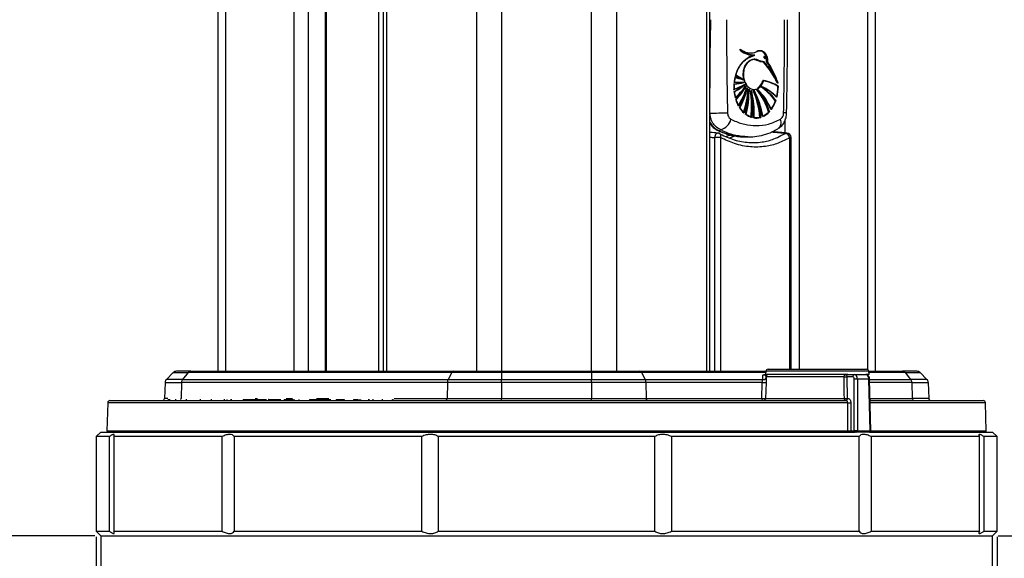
# Model space of a CAD drawing. Header units: millimetres. Extents: x 20 to 22981, y 40 to 19992.
# Tile 17 of 158: x 6545 to 6983, y 2108 to 2347. Entities that reach past the tile are written whole.
import ezdxf

# ---------------------------------------------------------------- set-up
doc = ezdxf.new("R2010")
doc.units = ezdxf.units.MM
doc.header["$LTSCALE"] = 2
doc.layers.add('COMPONENT_GEOMETRY', color=7, linetype='Continuous')
doc.styles.add('SLDTEXTSTYLE0', font='TXT', dxfattribs={"width": 0.75})
doc.dimstyles.new('SLDDIMSTYLE0', dxfattribs={"dimtxt": 100, "dimasz": 6.604, "dimexe": 0, "dimexo": 0.0625, "dimgap": 25, "dimtad": 0, "dimtih": 1, "dimtoh": 1, "dimdec": 0, "dimrnd": 1e-09, "dimzin": 12, "dimdsep": 46, "dimtxsty": 'SLDTEXTSTYLE0', "dimsah": 1, "dimcen": 0.09, "dimadec": 0, "dimazin": 3, "dimtfac": 1, "dimtdec": 0, "dimtofl": 0, "dimtmove": 0, "dimatfit": 3, "dimfxl": 1, "dimfrac": 2, "dimtolj": 1, "dimtzin": 12, "dimarcsym": 0})
doc.dimstyles.new('SLDDIMSTYLE1', dxfattribs={"dimtxt": 100, "dimasz": 6.604, "dimexe": 0, "dimexo": 0.0625, "dimgap": 25, "dimtad": 0, "dimtih": 1, "dimtoh": 1, "dimdec": 1, "dimrnd": 1e-09, "dimzin": 12, "dimdsep": 46, "dimtxsty": 'SLDTEXTSTYLE0', "dimsah": 1, "dimcen": 0.09, "dimadec": 0, "dimazin": 3, "dimtfac": 1, "dimtdec": 1, "dimtofl": 0, "dimtmove": 0, "dimatfit": 3, "dimfxl": 1, "dimfrac": 2, "dimtolj": 1, "dimtzin": 12, "dimarcsym": 0})

# ---------------------------------------------------------------- blocks, each defined once
blk = doc.blocks.new('_D_4')
at = {"layer": 'COMPONENT_GEOMETRY', "color": 7}
for p, q in [((6638.52, 7959.49), (995.17, 7959.49)), ((1001.52, 7959.49), (1001.52, 5203.33)), ((801.45, 5183.02), (770.98, 5183.02)), ((770.98, 5183.02), (770.98, 5024.27)), ((1201.59, 5183.02), (1232.06, 5183.02)), ((1232.06, 5183.02), (1232.06, 5024.27)), ((770.98, 5024.27), (801.45, 5024.27)), ((1232.06, 5024.27), (1201.59, 5024.27)), ((1001.52, 2118.49), (1001.52, 4874.65)), ((6578.75, 2118.49), (995.17, 2118.49))]:
    blk.add_line(p, q, dxfattribs=at)
for points in [[(1001.52, 7959.49), (1000.51, 7952.89), (1002.54, 7952.89)], [(1001.52, 2118.49), (1002.54, 2125.1), (1000.51, 2125.1)]]:
    blk.add_solid(points, dxfattribs=at)
at = {"layer": 'COMPONENT_GEOMETRY', "color": 7, "char_height": 100, "attachment_point": 1, "style": 'SLDTEXTSTYLE0'}
for s, insert in [('9\'6.98"', (801.45, 5153.18)), ('2921mm', (728.74, 5003.56))]:
    blk.add_mtext(s, dxfattribs=dict(at, insert=insert))
blk = doc.blocks.new('_D_5')
at = {"layer": 'COMPONENT_GEOMETRY', "color": 7}
for p, q in [((10405.37, 6612.47), (10405.37, 4529.82)), ((10205.3, 4509.51), (10174.83, 4509.51)), ((10174.83, 4509.51), (10174.83, 4350.76)), ((10605.44, 4509.51), (10635.91, 4509.51)), ((10635.91, 4509.51), (10635.91, 4350.76)), ((10174.83, 4350.76), (10205.3, 4350.76)), ((10635.91, 4350.76), (10605.44, 4350.76)), ((10405.37, 2118.49), (10405.37, 4201.14)), ((6979.83, 2118.49), (10411.72, 2118.49))]:
    blk.add_line(p, q, dxfattribs=at)
for points in [[(10405.37, 6612.47), (10404.36, 6605.86), (10406.39, 6605.86)], [(10405.37, 2118.49), (10406.39, 2125.1), (10404.36, 2125.1)]]:
    blk.add_solid(points, dxfattribs=at)
at = {"layer": 'COMPONENT_GEOMETRY', "color": 7, "char_height": 100, "attachment_point": 1, "style": 'SLDTEXTSTYLE0'}
for s, insert in [('7\'4.46"', (10205.3, 4479.66)), ('2247mm', (10132.59, 4330.05))]:
    blk.add_mtext(s, dxfattribs=dict(at, insert=insert))
blk = doc.blocks.new('_D_6')
at = {"layer": 'COMPONENT_GEOMETRY', "color": 7}
for p, q in [((6579.29, 2117.95), (6579.29, 940.14)), ((6979.29, 2117.95), (6979.29, 940.14)), ((7417.91, 1090.52), (7387.44, 1090.52)), ((7387.44, 1090.52), (7387.44, 931.77)), ((7784.44, 1090.52), (7814.91, 1090.52)), ((7814.91, 1090.52), (7814.91, 931.77)), ((6579.29, 946.49), (6979.29, 946.49)), ((6979.29, 946.49), (7334.9, 946.49)), ((7387.44, 931.77), (7417.91, 931.77)), ((7814.91, 931.77), (7784.44, 931.77))]:
    blk.add_line(p, q, dxfattribs=at)
for points in [[(6579.29, 946.49), (6585.89, 945.48), (6585.89, 947.51)], [(6979.29, 946.49), (6972.69, 947.51), (6972.69, 945.48)]]:
    blk.add_solid(points, dxfattribs=at)
at = {"layer": 'COMPONENT_GEOMETRY', "color": 7, "char_height": 100, "attachment_point": 1, "style": 'SLDTEXTSTYLE0'}
for s, insert in [('7.87in', (7417.91, 1060.68)), ('200mm', (7365.34, 911.06))]:
    blk.add_mtext(s, dxfattribs=dict(at, insert=insert))

msp = doc.modelspace()

# ---------------------------------------------------------------- linework, layer by layer
at = {"color": 8, "linetype": 'Continuous', "lineweight": 25}
for p, q in [((6748.24, 2191.49), (6748.24, 7939.49)), ((6759.31, 7939.49), (6759.31, 2191.49)), ((6799.26, 2191.49), (6799.26, 7939.49)), ((6810.34, 7939.49), (6810.34, 2191.49)), ((6708.14, 5799.24), (6708.14, 2191.49)), ((6850.44, 2191.49), (6850.44, 5799.24)), ((6704.86, 2191.49), (6704.86, 5790.35)), ((6636.74, 5785.38), (6636.74, 2191.49)), ((6921.84, 2192.28), (6921.84, 5785.38)), ((6667.23, 2191.49), (6667.23, 5781.02)), ((6673.4, 5781.02), (6673.4, 2191.49)), ((6681.18, 2191.49), (6681.18, 5781.02)), ((6891.35, 5781.02), (6891.35, 2192.39)), ((6885.18, 2297.26), (6885.18, 2302.97)), ((6853.91, 2191.49), (6853.91, 2295.2)), ((6856.56, 2295.2), (6856.56, 2191.49)), ((6883.27, 2296.07), (6885.31, 2297.05)), ((6887.3, 2192.39), (6887.3, 2295.2)), ((6887.3, 2295.2), (6887.81, 2295.2)), ((6876.58, 2190.91), (6821.38, 2190.91)), ((6922.37, 2191.48), (6876.63, 2191.48)), ((6938.42, 2190.91), (6922.42, 2190.91)), ((6922.4, 2188.03), (6922.69, 2188.03)), ((6922.7, 2187.9), (6940.92, 2187.9)), ((6941.41, 2186.56), (6922.73, 2186.56)), ((6912.96, 2177.52), (6584.42, 2177.52)), ((6611.09, 2179.46), (6609.64, 2179.46)), ((6649.9, 2179.46), (6650.86, 2179.46)), ((6663.58, 2179.46), (6666.47, 2179.46)), ((6677.07, 2179.46), (6682.61, 2179.46)), ((6711.62, 2179.46), (6735.08, 2179.46)), ((6922.9, 2179.46), (6941.62, 2179.46)), ((6974.16, 2177.52), (6922.95, 2177.52)), ((6584.09, 2165), (6913.03, 2165)), ((6922.97, 2165), (6923.26, 2165)), ((6923.26, 2165), (6974.49, 2165))]:
    msp.add_line(p, q, dxfattribs=at)
at = {"color": 7, "linetype": 'Continuous', "lineweight": 25}
for p, q in [((6706.75, 5796.17), (6706.75, 2191.49)), ((6851.82, 2191.49), (6851.82, 5796.17)), ((6633.39, 2191.49), (6633.39, 5786.52)), ((6925.18, 5786.51), (6925.18, 2191.49)), ((6681.61, 2191.49), (6681.61, 5781.02)), ((6868.7, 2330.63), (6868.56, 2330.63)), ((6868.84, 2330.63), (6868.7, 2330.63)), ((6868.96, 2330.63), (6871.77, 2331.79)), ((6869.76, 2332.74), (6869.9, 2332.74)), ((6870.86, 2331.76), (6871, 2331.76)), ((6871.63, 2331.79), (6871.77, 2331.79)), ((6872.81, 2333.51), (6872.67, 2333.51)), ((6873.61, 2333.6), (6872.81, 2333.51)), ((6872.95, 2333.51), (6872.81, 2333.51)), ((6873.75, 2333.6), (6872.95, 2333.51)), ((6875.9, 2331.2), (6875.78, 2331.2)), ((6876.12, 2330.35), (6876.24, 2330.35)), ((6871.32, 2329.92), (6871.46, 2329.92)), ((6871.73, 2329.93), (6871.53, 2329.93)), ((6877.23, 2328.92), (6877.32, 2328.92)), ((6862.64, 2319.8), (6863.05, 2322.11)), ((6863.05, 2322.11), (6866.55, 2321.02)), ((6863.06, 2322.11), (6863.05, 2322.11)), ((6866.55, 2321.02), (6863.25, 2322.85)), ((6863.25, 2322.85), (6863.25, 2322.85)), ((6862.56, 2316.59), (6862.57, 2319.01)), ((6867.44, 2318.72), (6862.56, 2316.59)), ((6862.57, 2319.01), (6866.98, 2319.67)), ((6862.59, 2319.01), (6862.57, 2319.01)), ((6866.98, 2319.67), (6862.64, 2319.8)), ((6862.66, 2319.8), (6862.64, 2319.8)), ((6862.64, 2315.6), (6867.44, 2318.72)), ((6862.71, 2319.01), (6862.73, 2319.01)), ((6862.73, 2319.01), (6862.87, 2319.01)), ((6867.97, 2317.96), (6863.15, 2312.93)), ((6863.43, 2311.98), (6867.97, 2317.96)), ((6865.08, 2319.61), (6865.23, 2319.61)), ((6865.23, 2319.61), (6865.37, 2319.61)), ((6865.37, 2319.61), (6865.51, 2319.61)), ((6866.47, 2321.02), (6866.55, 2321.02)), ((6866.89, 2319.67), (6866.98, 2319.67)), ((6867.34, 2318.72), (6867.44, 2318.72)), ((6867.86, 2317.96), (6867.97, 2317.96)), ((6868.36, 2317.27), (6868.48, 2317.27)), ((6874.36, 2317.82), (6874.85, 2317.61)), ((6874.64, 2317.82), (6874.77, 2317.82)), ((6881.77, 2319.41), (6881.34, 2320.5)), ((6882.09, 2317.96), (6881.55, 2313.09)), ((6881.91, 2319.41), (6881.77, 2319.41)), ((6881.84, 2317.96), (6881.98, 2317.96)), ((6882.05, 2319.41), (6882.02, 2319.41)), ((6862.58, 2316.59), (6862.56, 2316.59)), ((6863.15, 2312.93), (6862.64, 2315.6)), ((6862.66, 2315.6), (6862.64, 2315.6)), ((6863.15, 2312.93), (6863.15, 2312.93)), ((6869.1, 2316.69), (6869.23, 2316.69)), ((6870.06, 2316.08), (6870.19, 2316.08)), ((6871.32, 2316.55), (6871.46, 2316.55)), ((6871.32, 2316.08), (6871.46, 2316.08)), ((6872.95, 2316.37), (6873.09, 2316.37)), ((6881.42, 2313.09), (6881.28, 2313.09)), ((6881.57, 2313.09), (6881.55, 2313.09)), ((6864.59, 2309.31), (6863.43, 2311.98)), ((6867.06, 2306.13), (6865.15, 2308.39)), ((6881.08, 2311.48), (6879.09, 2307.6)), ((6880.8, 2311.48), (6880.94, 2311.48)), ((6881.08, 2311.48), (6881.08, 2311.48)), ((6870.39, 2304.17), (6867.87, 2305.46)), ((6870.12, 2304.17), (6869.98, 2304.17)), ((6870.26, 2304.17), (6870.12, 2304.17)), ((6874.38, 2304.12), (6871.46, 2303.93)), ((6874.25, 2304.12), (6874.38, 2304.12)), ((6878.24, 2306.57), (6875.39, 2304.49)), ((6877.87, 2306.57), (6878.01, 2306.57)), ((6878.16, 2306.57), (6878.24, 2306.57)), ((6856.56, 2295.2), (6853.91, 2295.2)), ((6856.44, 2298.74), (6855.98, 2298.24)), ((6867.38, 2295.49), (6868.81, 2295.49)), ((6887.81, 2192.39), (6887.81, 2295.2)), ((6613.47, 2190.91), (6610.47, 2187.9)), ((6613.47, 2190.91), (6620.15, 2190.91)), ((6621.33, 2191.49), (6614.89, 2191.49)), ((6620.15, 2190.91), (6617.66, 2187.9)), ((6737.2, 2190.91), (6620.15, 2190.91)), ((6621.33, 2191.49), (6737.99, 2191.49)), ((6737.2, 2190.91), (6735.54, 2187.9)), ((6759.31, 2190.91), (6737.2, 2190.91)), ((6737.99, 2191.49), (6759.31, 2191.49)), ((6759.31, 2191.49), (6759.31, 2190.91)), ((6759.31, 2191.49), (6799.26, 2191.49)), ((6799.26, 2190.91), (6759.31, 2190.91)), ((6759.31, 2190.91), (6759.31, 2187.9)), ((6799.26, 2190.91), (6799.26, 2191.49)), ((6799.26, 2191.49), (6820.59, 2191.49)), ((6799.26, 2190.91), (6799.26, 2187.9)), ((6821.38, 2190.91), (6799.26, 2190.91)), ((6820.59, 2191.49), (6876.63, 2191.49)), ((6821.38, 2190.91), (6823.04, 2187.9)), ((6876.63, 2191.48), (6876.5, 2189.99)), ((6877.62, 2192.39), (6921.37, 2192.39)), ((6922.37, 2191.49), (6937.25, 2191.49)), ((6922.5, 2189.99), (6922.37, 2191.48)), ((6943.69, 2191.49), (6937.25, 2191.49)), ((6938.42, 2190.91), (6940.92, 2187.9)), ((6938.42, 2190.91), (6945.11, 2190.91)), ((6945.11, 2190.91), (6948.11, 2187.9)), ((6609.89, 2186.56), (6609.64, 2179.46)), ((6609.89, 2186.56), (6617.17, 2186.56)), ((6617.66, 2187.9), (6610.47, 2187.9)), ((6617.17, 2186.56), (6616.96, 2179.46)), ((6735.22, 2186.56), (6617.17, 2186.56)), ((6617.66, 2187.9), (6735.54, 2187.9)), ((6735.22, 2186.56), (6735.08, 2179.46)), ((6759.31, 2186.56), (6735.22, 2186.56)), ((6735.54, 2187.9), (6759.31, 2187.9)), ((6759.31, 2186.56), (6759.31, 2187.9)), ((6759.31, 2187.9), (6799.26, 2187.9)), ((6799.26, 2186.56), (6759.31, 2186.56)), ((6759.31, 2186.56), (6759.31, 2179.46)), ((6799.26, 2186.56), (6799.26, 2187.9)), ((6799.26, 2187.9), (6823.04, 2187.9)), ((6799.26, 2186.56), (6799.26, 2179.46)), ((6823.36, 2186.56), (6799.26, 2186.56)), ((6823.04, 2187.9), (6875.24, 2187.9)), ((6823.36, 2186.56), (6823.5, 2179.46)), ((6875.05, 2186.56), (6823.36, 2186.56)), ((6874.85, 2179.46), (6875.05, 2186.56)), ((6875.24, 2187.9), (6875.33, 2189.7)), ((6913.04, 2189.99), (6876.5, 2189.99)), ((6876.72, 2186.56), (6876.52, 2179.46)), ((6876.72, 2189.03), (6876.72, 2188.58)), ((6911.39, 2189.03), (6876.72, 2189.03)), ((6911.39, 2188.99), (6911.39, 2189.03)), ((6912.61, 2189.03), (6912.61, 2189.01)), ((6912.61, 2189.01), (6912.71, 2179.47)), ((6915.21, 2189.01), (6912.61, 2189.01)), ((6913.04, 2189.99), (6915.92, 2189.99)), ((6915.91, 2165), (6915.91, 2188.03)), ((6915.92, 2189.99), (6920.97, 2189.99)), ((6917.32, 2188.03), (6917.32, 2165)), ((6922.4, 2188.03), (6917.32, 2188.03)), ((6922.5, 2189.99), (6921.12, 2189.99)), ((6922.97, 2165), (6922.4, 2188.03)), ((6923.26, 2165), (6922.69, 2188.03)), ((6948.11, 2187.9), (6940.92, 2187.9)), ((6941.41, 2186.56), (6941.62, 2179.46)), ((6941.41, 2186.56), (6948.69, 2186.56)), ((6948.69, 2186.56), (6948.94, 2179.46)), ((6584.42, 2177.52), (6584.09, 2165)), ((6585.42, 2178.49), (6912.26, 2178.49)), ((6611.2, 2179.05), (6611.2, 2178.49)), ((6611.9, 2179.05), (6611.9, 2178.49)), ((6614.54, 2179.05), (6614.54, 2178.49)), ((6619.2, 2179.05), (6619.2, 2178.49)), ((6625.47, 2179.05), (6625.47, 2178.49)), ((6630.48, 2178.49), (6630.48, 2179.05)), ((6636.12, 2178.99), (6636.12, 2178.49)), ((6636.3, 2178.49), (6636.3, 2179.05)), ((6637.34, 2178.99), (6637.34, 2178.49)), ((6639.24, 2178.49), (6639.24, 2179.05)), ((6639.28, 2179.05), (6639.28, 2178.49)), ((6644.56, 2178.99), (6644.56, 2178.49)), ((6644.56, 2178.99), (6646.57, 2178.99)), ((6646.57, 2178.99), (6646.57, 2178.49)), ((6646.57, 2178.99), (6648.65, 2178.99)), ((6646.65, 2178.99), (6646.65, 2179.05)), ((6648.65, 2178.99), (6648.65, 2178.49)), ((6648.65, 2178.99), (6650.66, 2178.99)), ((6649.64, 2178.99), (6649.64, 2179.05)), ((6650.66, 2178.99), (6650.66, 2178.49)), ((6650.66, 2178.99), (6654.87, 2178.99)), ((6652.15, 2179.05), (6652.15, 2178.49)), ((6655.85, 2179.05), (6655.85, 2178.49)), ((6657.14, 2178.99), (6657.14, 2178.49)), ((6657.14, 2178.99), (6661.27, 2178.99)), ((6659.3, 2179.05), (6659.3, 2178.49)), ((6662.77, 2178.99), (6662.77, 2178.49)), ((6663.01, 2178.99), (6663.01, 2178.49)), ((6663.01, 2178.99), (6664.26, 2178.99)), ((6664.26, 2178.99), (6664.26, 2178.49)), ((6664.26, 2178.99), (6666.7, 2178.99)), ((6666.79, 2178.99), (6666.79, 2178.49)), ((6666.81, 2178.99), (6666.81, 2178.49)), ((6667.2, 2178.99), (6667.2, 2178.49)), ((6669.25, 2178.99), (6669.25, 2178.49)), ((6673.96, 2178.99), (6673.96, 2178.49)), ((6673.96, 2178.99), (6675.52, 2178.99)), ((6675.52, 2178.99), (6675.52, 2178.49)), ((6676.28, 2178.99), (6676.28, 2178.49)), ((6676.28, 2178.99), (6678.52, 2178.99)), ((6676.75, 2178.99), (6676.75, 2179.05)), ((6678.56, 2178.99), (6678.56, 2178.49)), ((6678.7, 2178.99), (6678.7, 2178.49)), ((6678.7, 2178.99), (6680.34, 2178.99)), ((6680.34, 2178.99), (6680.34, 2178.49)), ((6680.34, 2178.99), (6682.84, 2178.99)), ((6683.18, 2179.05), (6683.18, 2178.49)), ((6685.88, 2178.99), (6685.88, 2178.49)), ((6685.88, 2178.99), (6685.97, 2178.99)), ((6685.97, 2178.99), (6685.97, 2178.49)), ((6685.97, 2178.99), (6686.36, 2178.99)), ((6686.36, 2178.99), (6686.36, 2178.49)), ((6686.36, 2178.99), (6688.83, 2178.99)), ((6686.83, 2179.05), (6686.83, 2178.99)), ((6688.83, 2178.99), (6688.83, 2178.49)), ((6688.83, 2178.99), (6689.46, 2178.99)), ((6689.26, 2178.99), (6689.26, 2179.05)), ((6689.46, 2178.99), (6689.46, 2178.49)), ((6693.55, 2178.99), (6693.55, 2178.49)), ((6695.18, 2178.99), (6695.18, 2178.49)), ((6695.18, 2178.99), (6695.42, 2178.99)), ((6695.89, 2179.05), (6695.89, 2178.49)), ((6696.71, 2178.99), (6696.71, 2178.49)), ((6700.42, 2178.49), (6700.42, 2179.05)), ((6700.45, 2178.49), (6700.45, 2179.05)), ((6702.06, 2179.05), (6702.06, 2178.49)), ((6706.32, 2178.99), (6706.32, 2178.49)), ((6706.36, 2178.49), (6706.36, 2179.05)), ((6710.74, 2178.99), (6710.74, 2178.49)), ((6711.13, 2178.49), (6711.13, 2179.05)), ((6735.08, 2179.46), (6759.31, 2179.46)), ((6759.31, 2178.49), (6759.31, 2179.46)), ((6759.31, 2179.46), (6799.26, 2179.46)), ((6799.26, 2178.49), (6799.26, 2179.46)), ((6799.26, 2179.46), (6823.5, 2179.46)), ((6823.5, 2179.46), (6874.85, 2179.46)), ((6876.52, 2179.46), (6911.49, 2179.46)), ((6912.71, 2179.47), (6912.96, 2179.47)), ((6914.35, 2177.53), (6914.43, 2165)), ((6922.93, 2178.49), (6973.16, 2178.49)), ((6948.94, 2179.46), (6941.62, 2179.46)), ((6974.49, 2165), (6974.16, 2177.52)), ((6581.29, 2164.49), (6579.29, 2162.49)), ((6581.29, 2164.49), (6916.29, 2164.49)), ((6914.43, 2165), (6915.91, 2165)), ((6916.26, 2164.49), (6916.08, 2164.49)), ((6916.97, 2164.49), (6916.26, 2164.49)), ((6922.61, 2164.49), (6916.97, 2164.49)), ((6917.32, 2165), (6922.97, 2165)), ((6922.76, 2164.49), (6922.61, 2164.49)), ((6922.61, 2164.49), (6977.29, 2164.49)), ((6979.29, 2162.49), (6977.29, 2164.49)), ((6579.29, 2162.49), (6579.29, 2120.49)), ((6585.15, 2162.49), (6579.29, 2162.49)), ((6585.15, 2120.49), (6585.15, 2162.49)), ((6635.2, 2162.49), (6587.12, 2162.49)), ((6587.12, 2162.49), (6587.12, 2120.49)), ((6635.2, 2120.49), (6635.2, 2162.49)), ((6723.86, 2162.49), (6640.59, 2162.49)), ((6640.59, 2162.49), (6640.59, 2120.49)), ((6723.86, 2120.49), (6723.86, 2162.49)), ((6827.37, 2162.49), (6731.21, 2162.49)), ((6731.21, 2162.49), (6731.21, 2120.49)), ((6827.37, 2120.49), (6827.37, 2162.49)), ((6917.99, 2162.49), (6834.72, 2162.49)), ((6834.72, 2162.49), (6834.72, 2120.49)), ((6917.99, 2120.49), (6917.99, 2162.49)), ((6971.45, 2162.49), (6923.38, 2162.49)), ((6923.38, 2162.49), (6923.38, 2120.49)), ((6971.45, 2120.49), (6971.45, 2162.49)), ((6979.29, 2162.49), (6973.42, 2162.49)), ((6973.42, 2162.49), (6973.42, 2120.49)), ((6979.29, 2120.49), (6979.29, 2162.49)), ((6579.29, 2120.49), (6581.29, 2118.49)), ((6579.29, 2120.49), (6585.15, 2120.49)), ((6587.12, 2120.49), (6635.2, 2120.49)), ((6640.59, 2120.49), (6723.86, 2120.49)), ((6731.21, 2120.49), (6827.37, 2120.49)), ((6834.72, 2120.49), (6917.99, 2120.49)), ((6923.38, 2120.49), (6971.45, 2120.49)), ((6973.42, 2120.49), (6979.29, 2120.49)), ((6977.29, 2118.49), (6979.29, 2120.49)), ((6581.29, 2118.49), (6581.29, 2098.49)), ((6581.29, 2118.49), (6977.29, 2118.49)), ((6977.29, 2098.49), (6977.29, 2118.49))]:
    msp.add_line(p, q, dxfattribs=at)
at = {"color": 7, "linetype": 'Continuous', "lineweight": 25, "flags": 128}
for points in [[(6868.37, 2318.01), (6867.82, 2318.74), (6866.98, 2320.59), (6866.61, 2322.72), (6866.74, 2324.9), (6867.37, 2326.91), (6868.43, 2328.52), (6869.79, 2329.56), (6871.32, 2329.92)], [(6862.97, 2322.85), (6863.36, 2322.58), (6863.44, 2322.53)], [(6862.77, 2295.78), (6860.97, 2295.12), (6860.43, 2294.94)], [(6911.49, 2179.46), (6911.46, 2181.45), (6911.39, 2188.99)], [(6734.52, 2178.49), (6734.63, 2178.51), (6734.73, 2178.56), (6734.83, 2178.65), (6734.91, 2178.77), (6734.98, 2178.92), (6735.03, 2179.08), (6735.06, 2179.27), (6735.08, 2179.46)], [(6824.05, 2178.49), (6823.95, 2178.51), (6823.85, 2178.56), (6823.75, 2178.65), (6823.67, 2178.77), (6823.6, 2178.92), (6823.55, 2179.08), (6823.51, 2179.27), (6823.5, 2179.46)], [(6912, 2178.49), (6911.9, 2178.51), (6911.81, 2178.56), (6911.72, 2178.65), (6911.64, 2178.77), (6911.58, 2178.92), (6911.53, 2179.08), (6911.5, 2179.27), (6911.49, 2179.46)], [(6913.03, 2165), (6913.03, 2166.49), (6912.98, 2174.49), (6912.96, 2177.52)]]:
    msp.add_lwpolyline(points, dxfattribs=at)
at = {"color": 8, "linetype": 'Continuous', "lineweight": 25, "flags": 128}
for points in [[(6855.37, 2297.19), (6855.17, 2297.18), (6854.85, 2297.07), (6854.56, 2296.85), (6854.3, 2296.53), (6854.1, 2296.13), (6853.97, 2295.68), (6853.91, 2295.2)], [(6855.17, 2298.41), (6855.5, 2298.29), (6855.98, 2298.24)], [(6856.56, 2295.2), (6856.64, 2295.56), (6856.67, 2295.9), (6856.64, 2296.22), (6856.56, 2296.5), (6856.43, 2296.73), (6856.25, 2296.9), (6856.18, 2296.95)], [(6858.66, 2295.65), (6860.12, 2296.09), (6860.71, 2296.29)], [(6885.98, 2297.19), (6885.67, 2297.17), (6885.31, 2297.05)]]:
    msp.add_lwpolyline(points, dxfattribs=at)
at = {"color": 7, "linetype": 'Continuous', "lineweight": 25}
for centre, radius, start, end in [((6875.43, 2320), 12.51, 121.783, 166.8362), ((6870.9, 2339.89), 8.14, 223.196, 268.6738), ((6870.03, 2340.78), 8.11, 232.713, 249.3103), ((6871.05, 2339.89), 8.14, 223.196, 268.6738), ((6871.49, 2340.56), 8.92, 224.3455, 249.5252), ((6871.13, 2339.81), 8.04, 223.0494, 273.5705), ((6869.74, 2339.92), 7.17, 231.292, 296.675), ((6875.62, 2317.91), 14.48, 106.5469, 118.5223), ((6875.76, 2317.91), 14.48, 106.5469, 118.5223), ((6876.38, 2319.44), 13.7, 132.4334, 165.5892), ((6841.75, 2299.46), 44.71, 26.5026, 40.7764), ((6841.89, 2299.46), 44.71, 26.5026, 40.7764), ((6842.04, 2299.46), 44.71, 26.5026, 40.7764), ((6838.98, 2303.81), 45.51, 25.9226, 33.4766), ((6837.17, 2302.69), 47.76, 20.4997, 33.314), ((6837.31, 2302.69), 47.76, 20.4997, 33.314), ((6881.16, 2317.79), 18.75, 166.6848, 173.8326), ((6881.3, 2317.79), 18.75, 166.6848, 173.8326), ((6869.11, 2336.16), 15.42, 245.7449, 259.0658), ((6869.25, 2336.16), 15.42, 245.7449, 259.0658), ((6869.39, 2336.16), 15.42, 245.7449, 259.0658), ((6875.18, 2340.41), 21.32, 235.5014, 245.449), ((6875.32, 2340.41), 21.32, 235.5014, 245.449), ((6858.02, 2332.53), 16.51, 285.033, 303.1898), ((6862.43, 2332.51), 13.5, 269.4883, 288.0297), ((6865.09, 2338.72), 19.11, 261.8567, 269.9929), ((6855.65, 2330.7), 16.53, 294.009, 310.7561), ((6881.96, 2317.7), 19.55, 176.1631, 183.2594), ((6858.16, 2332.53), 16.51, 285.033, 303.1898), ((6862.57, 2332.51), 13.5, 269.4883, 288.0297), ((6865.22, 2338.68), 19.07, 261.8511, 274.5885), ((6865.23, 2338.72), 19.11, 261.8567, 269.9929), ((6855.65, 2330.95), 16.82, 294.1305, 311.9155), ((6882.1, 2317.7), 19.55, 176.1631, 183.2594), ((6858.3, 2332.53), 16.51, 285.033, 303.1898), ((6862.71, 2332.51), 13.5, 269.4883, 288.0297), ((6865.37, 2338.68), 19.07, 261.8511, 274.5885), ((6855.73, 2331.04), 16.93, 294.1623, 313.2675), ((6845.27, 2334.13), 27.56, 309.6894, 324.0558), ((6845.41, 2334.13), 27.56, 309.6894, 324.0558), ((6845.55, 2334.13), 27.56, 309.6894, 324.0558), ((6844.14, 2330.81), 26.85, 315.4783, 329.4993), ((6844.06, 2331), 27.14, 315.5207, 331.2805), ((6839.61, 2326.01), 29.78, 325.9041, 342.941), ((6839.75, 2326.01), 29.78, 325.9041, 342.941), ((6839.89, 2326.01), 29.78, 325.9041, 342.941), ((6833.43, 2325.06), 35.79, 332.2283, 347.4226), ((6869.74, 2321.95), 5.79, 302.8503, 345.2479), ((6859.7, 2296.5), 25.87, 35.3754, 55.4945), ((6866.41, 2298.56), 20.89, 44.0605, 67.2184), ((6859.84, 2296.5), 25.87, 35.3754, 55.4945), ((6866.55, 2298.56), 20.89, 44.0605, 67.2184), ((6859.99, 2296.5), 25.87, 35.3754, 55.4945), ((6872.77, 2304.18), 16.49, 56.6501, 81.0322), ((6872.92, 2304.18), 16.49, 56.6501, 81.0322), ((6873.06, 2304.18), 16.49, 56.6501, 81.0322), ((6862.87, 2317.68), 19.11, 346.0948, 0.8374), ((6863.01, 2317.68), 19.11, 346.0948, 0.8374), ((6881.06, 2317.6), 18.64, 186.1533, 194.4983), ((6881.2, 2317.6), 18.64, 186.1533, 194.4983), ((6844.61, 2330.29), 26.05, 315.3383, 326.6262), ((6834, 2324.76), 35.02, 332.1205, 345.0479), ((6814.87, 2322.09), 54.22, 342.8757, 354.2821), ((6815.01, 2322.09), 54.22, 342.8757, 354.2821), ((6815.15, 2322.09), 54.22, 342.8757, 354.2821), ((6827.9, 2315.9), 41.06, 345.2829, 359.3965), ((6827.94, 2315.92), 41.17, 345.2926, 1.0744), ((6828.65, 2309.44), 41.66, 352.743, 9.1802), ((6828.79, 2309.44), 41.66, 352.743, 9.1802), ((6830.66, 2305.84), 40.7, 357.3066, 14.567), ((6828.93, 2309.44), 41.66, 352.743, 9.1802), ((6830.33, 2305.84), 40.9, 357.3282, 12.4313), ((6835.12, 2300.96), 38.97, 4.6576, 22.8327), ((6835.26, 2300.96), 38.97, 4.6576, 22.8327), ((6839.66, 2298.85), 36.05, 8.9968, 28.5524), ((6835.4, 2300.96), 38.97, 4.6576, 22.8327), ((6839.11, 2298.75), 36.46, 9.0544, 26.3151), ((6848.56, 2297.29), 30.75, 17.5583, 38.35), ((6848.7, 2297.29), 30.75, 17.5583, 38.35), ((6855.69, 2297.92), 25.27, 22.5194, 46.9024), ((6848.84, 2297.29), 30.75, 17.5583, 38.35), ((6855.29, 2297.78), 25.56, 22.5919, 45.0169), ((6878.36, 2316.78), 15.82, 197.6358, 208.1534), ((6878.5, 2316.78), 15.82, 197.6358, 208.1534), ((6874.85, 2314.68), 11.73, 212.4444, 226.8211), ((6835.03, 2324.21), 33.73, 332.9915, 338.8204), ((6874.99, 2314.68), 11.73, 212.4444, 226.8211), ((6867.23, 2316.24), 14.51, 323.445, 340.8265), ((6867.37, 2316.24), 14.51, 323.445, 340.8265), ((6852.33, 2496.39), 190.31, 269.8423, 272.1892), ((6872.72, 2312), 8.2, 232.8063, 252.5445), ((6872.34, 2310.85), 6.99, 261.6391, 285.8539), ((6871.46, 2312.84), 9.18, 294.5081, 316.8896), ((6855.25, 2304.63), 6.01, 281.4555, 348.1627), ((6855.22, 2295.2), 2, 61.4072, 85.7245), ((6884.97, 2294.69), 2.38, 12.2051, 81.6554), ((6885.81, 2295.2), 2, 0, 85.0845), ((6614.89, 2189.49), 2, 90, 135), ((6621.36, 2189.95), 1.54, 91.1843, 141.7156), ((6738.09, 2190.53), 0.967, 96.4205, 157.1618), ((6820.48, 2190.53), 0.967, 22.8382, 83.5795), ((6877.62, 2191.39), 1, 90, 175), ((6921.37, 2191.39), 1, 5, 90), ((6937.21, 2189.95), 1.54, 38.2844, 88.8157), ((6943.69, 2189.49), 2, 45, 90), ((6611.88, 2186.49), 2, 135, 178), ((6619.37, 2186.52), 2.21, 141.1948, 179.002), ((6738.16, 2186.56), 2.95, 152.8978, 180.0209), ((6820.41, 2186.56), 2.95, 359.9791, 27.1022), ((6875.89, 2193.61), 7.1, 263.2465, 276.7535), ((6875.72, 2188.81), 1.03, 242.3446, 346.5834), ((6877.72, 2188.99), 1, 90.0031, 178.0034), ((6912, 2208.41), 19.4, 268.1859, 271.8141), ((6911.65, 2213.61), 24.62, 269.3838, 272.2436), ((6916.09, 2189.12), 0.887, 101.2255, 187.3001), ((6916.62, 2154.47), 33.57, 88.7931, 91.2069), ((6939.2, 2186.52), 2.21, 0.998, 38.8052), ((6946.69, 2186.49), 2, 2, 45), ((6585.42, 2177.49), 1, 90, 178.5), ((6608.64, 2179.49), 1, 270, 358), ((6875.72, 2179.34), 0.874, 172.6099, 257.3002), ((6875.69, 2186.81), 7.4, 263.5334, 276.4666), ((6875.53, 2179.49), 0.997, 270.1688, 358.184), ((6911.75, 2204.09), 24.64, 269.3909, 272.2408), ((6911.83, 2179.36), 0.887, 281.2255, 7.3001), ((6912.08, 2179.36), 0.887, 281.2255, 7.3001), ((6913.49, 2204.88), 27.36, 268.9006, 271.8172), ((6923.61, 2179.49), 1, 226.0756, 270), ((6942.54, 2179.41), 0.921, 177.0048, 264.5302), ((6949.94, 2179.49), 1, 182, 270), ((6973.16, 2177.49), 1, 1.5, 90), ((6584.59, 2164.99), 0.5, 178.5, 270), ((6912.59, 2164.93), 0.449, 282.8925, 9.663), ((6914.87, 2164.93), 0.449, 171.2054, 258.3833), ((6916.35, 2164.93), 0.449, 171.2054, 258.3833), ((6916.88, 2164.93), 0.449, 281.6167, 8.7946), ((6922.52, 2164.93), 0.449, 281.6167, 8.7946), ((6922.76, 2164.99), 0.5, 270, 1.9984), ((6973.99, 2164.99), 0.5, 270, 1.5)]:
    msp.add_arc(centre, radius, start, end, dxfattribs=at)
at = {"color": 8, "linetype": 'Continuous', "lineweight": 25}
for centre, radius, start, end in [((6884.71, 2299.45), 6.77, 80.2376, 91.3816), ((6879.63, 2302.02), 3.76, 308.2872, 21.5072), ((6615.81, 2179.48), 1.15, 333.9765, 358.5854)]:
    msp.add_arc(centre, radius, start, end, dxfattribs=at)
for centre, major_axis, ratio, start_param, end_param in [((7397.66, 2348.62), (827.18, 0), 0.085703, 3.991727, 3.995077), ((6864.03, 2342.57), (-6.6, 46.86), 0.700084, 2.699795, 3.024227)]:
    msp.add_ellipse(centre, major_axis=major_axis, ratio=ratio, start_param=start_param, end_param=end_param, dxfattribs=at)
at = {"color": 7, "linetype": 'Continuous', "lineweight": 25}
for centre, major_axis, ratio, start_param, end_param in [((6864.03, 2342.57), (-6.6, 46.86), 0.700084, 3.024227, 3.043236), ((6915.2, 2188.01), (0.025, 1), 0.706891, 4.747285, 6.300628), ((6915.91, 2187.99), (0.02, 2), 0.707053, 4.738568, 6.291911), ((6920.99, 2187.99), (-0.02, 2), 0.707053, 4.721116, 6.274459), ((6916.62, 2164.99), (1, 0), 0.012339, 0.78555, 2.356042)]:
    msp.add_ellipse(centre, major_axis=major_axis, ratio=ratio, start_param=start_param, end_param=end_param, dxfattribs=at)
at = {"color": 8, "linetype": 'Continuous', "lineweight": 25}
for points, knots in [([(6851.82, 2310.07), (6851.83, 2317.43), (6851.85, 2329.91), (6852.14, 2342.39), (6852.26, 2347.5)], [0, 0, 0, 0, 0.590364, 1, 1, 1, 1]), ([(6851.82, 2302.11), (6851.98, 2301.78), (6852.49, 2300.71), (6853.9, 2299.28), (6855.28, 2298.59), (6855.98, 2298.24)], [0, 0, 0, 0, 0.178881, 0.582691, 1, 1, 1, 1]), ([(6868.58, 2295.52), (6866.83, 2295.64), (6863.18, 2295.89), (6859.12, 2297.36), (6856.87, 2298.52), (6856.44, 2298.74)], [0, 0, 0, 0, 0.429458, 0.890484, 1, 1, 1, 1]), ([(6885.31, 2297.05), (6884.44, 2297.12), (6882.31, 2297.3), (6880.18, 2297.49), (6878.93, 2297.59)], [0, 0, 0, 0, 0.4116778, 1, 1, 1, 1])]:
    msp.add_open_spline(points, degree=3, knots=knots, dxfattribs=at)
at = {"color": 7, "linetype": 'Continuous', "lineweight": 25}
for points, knots in [([(6859.16, 2347.5), (6859.17, 2342.4), (6859.2, 2328.64), (6859.44, 2314.88), (6859.6, 2306.22)], [0, 0, 0, 0, 0.370215, 1, 1, 1, 1]), ([(6884.54, 2306.22), (6884.68, 2314.88), (6884.91, 2328.64), (6884.93, 2342.4), (6884.94, 2347.5)], [0, 0, 0, 0, 0.6297853, 1, 1, 1, 1]), ([(6885.84, 2306.12), (6885.89, 2308.89), (6886.14, 2321.36), (6886.29, 2335.15), (6886.23, 2346.18), (6886.22, 2347.5)], [0, 0, 0, 0, 0.200375, 0.904363, 1, 1, 1, 1]), ([(6863.25, 2322.85), (6863.78, 2324.23), (6864.83, 2327), (6867.04, 2329.45), (6868.51, 2330.35), (6868.96, 2330.63)], [0, 0, 0, 0, 0.408816, 0.817629, 1, 1, 1, 1]), ([(6865.31, 2334.32), (6866.33, 2333.74), (6868.38, 2332.58), (6871.13, 2332.68), (6872.63, 2333.31), (6873.09, 2333.51)], [0, 0, 0, 0, 0.407312, 0.814632, 1, 1, 1, 1]), ([(6871.77, 2331.79), (6870.63, 2331.83), (6868.34, 2331.9), (6866.32, 2333.52), (6865.31, 2334.32)], [0, 0, 0, 0, 0.499468, 1, 1, 1, 1]), ([(6873.6, 2333.64), (6873.43, 2333.65), (6873.16, 2333.68), (6872.91, 2333.56), (6872.81, 2333.51)], [0, 0, 0, 0, 0.61645, 1, 1, 1, 1]), ([(6873.09, 2333.51), (6873.52, 2333.62), (6874.31, 2333.83), (6875.5, 2333.49), (6876.44, 2332.63), (6877.1, 2331.39), (6877.42, 2330.08), (6877.35, 2329.25), (6877.32, 2328.92)], [0, 0, 0, 0, 0.203305, 0.377232, 0.557372, 0.722911, 0.890069, 1, 1, 1, 1]), ([(6876.94, 2328.92), (6876.97, 2329.3), (6877.03, 2330.05), (6876.69, 2331.52), (6875.82, 2332.99), (6874.61, 2333.78), (6873.89, 2333.66), (6873.71, 2333.62)], [0, 0, 0, 0, 0.1505061, 0.3003366, 0.5987576, 0.8964069, 1, 1, 1, 1]), ([(6877.09, 2328.92), (6877.11, 2329.3), (6877.17, 2330.06), (6876.9, 2331.21), (6876.39, 2332.31), (6875.59, 2333.21), (6874.76, 2333.7), (6874.25, 2333.66), (6874.09, 2333.65)], [0, 0, 0, 0, 0.157763, 0.314725, 0.49318, 0.698981, 0.910716, 1, 1, 1, 1]), ([(6877.23, 2328.92), (6877.26, 2329.3), (6877.31, 2330.05), (6876.97, 2331.52), (6876.11, 2332.98), (6874.97, 2333.76), (6874.34, 2333.67), (6874.24, 2333.65)], [0, 0, 0, 0, 0.157844, 0.31498, 0.627951, 0.940113, 1, 1, 1, 1]), ([(6875.68, 2331.05), (6875.69, 2331.08), (6875.71, 2331.12), (6875.77, 2331.17), (6875.86, 2331.21), (6876.01, 2331.2), (6876.2, 2331.1), (6876.35, 2330.94), (6876.44, 2330.78), (6876.47, 2330.67), (6876.48, 2330.57), (6876.46, 2330.49), (6876.42, 2330.42), (6876.36, 2330.37), (6876.25, 2330.34), (6876.08, 2330.37), (6875.9, 2330.48), (6875.76, 2330.65), (6875.69, 2330.8), (6875.67, 2330.91), (6875.67, 2331), (6875.68, 2331.04), (6875.68, 2331.05)], [0, 0, 0, 0, 0.024513, 0.048902, 0.088765, 0.153507, 0.255542, 0.360865, 0.409297, 0.450091, 0.477057, 0.504228, 0.527613, 0.557644, 0.602381, 0.676251, 0.785499, 0.872894, 0.919909, 0.956171, 0.982207, 1, 1, 1, 1]), ([(6871.46, 2329.92), (6870.93, 2329.85), (6869.86, 2329.7), (6868.43, 2328.55), (6867.33, 2326.85), (6866.71, 2324.73), (6866.62, 2322.45), (6867.08, 2320.25), (6868.04, 2318.39), (6869.39, 2317.08), (6870.95, 2316.46), (6872.57, 2316.6), (6874.05, 2317.5), (6875.14, 2318.88), (6875.57, 2320.01), (6875.75, 2320.47)], [0, 0, 0, 0, 0.078696, 0.157392, 0.236095, 0.314802, 0.393497, 0.472181, 0.55087, 0.629574, 0.70828, 0.786977, 0.865665, 0.944358, 1, 1, 1, 1]), ([(6871.18, 2329.92), (6871.76, 2329.88), (6872.83, 2329.79), (6874.05, 2328.97), (6874.95, 2328.92), (6875.45, 2328.88), (6875.67, 2328.72), (6875.75, 2328.66)], [0, 0, 0, 0, 0.369936, 0.682977, 0.841031, 0.942257, 1, 1, 1, 1]), ([(6871.18, 2329.92), (6872.04, 2329.73), (6873.28, 2329.44), (6874.64, 2328.9), (6875.34, 2328.92), (6875.62, 2328.75), (6875.75, 2328.66)], [0, 0, 0, 0, 0.5598891, 0.8057975, 0.903562, 1, 1, 1, 1]), ([(6871.32, 2329.92), (6872.18, 2329.73), (6873.42, 2329.44), (6874.78, 2328.9), (6875.48, 2328.92), (6875.76, 2328.75), (6875.9, 2328.66)], [0, 0, 0, 0, 0.5598891, 0.8057975, 0.903562, 1, 1, 1, 1]), ([(6876.01, 2328.66), (6875.91, 2328.73), (6875.58, 2328.95), (6874.82, 2328.87), (6873.84, 2329.32), (6872.69, 2329.86), (6871.88, 2329.9), (6871.46, 2329.92)], [0, 0, 0, 0, 0.076678, 0.228327, 0.480722, 0.736716, 1, 1, 1, 1]), ([(6873.21, 2329.42), (6873.53, 2329.25), (6874.07, 2328.96), (6874.81, 2328.92), (6875.31, 2328.88), (6875.53, 2328.72), (6875.61, 2328.66)], [0, 0, 0, 0, 0.40009, 0.69918, 0.890731, 1, 1, 1, 1]), ([(6882.02, 2319.41), (6881.14, 2321.08), (6879.37, 2324.46), (6877.14, 2327.25), (6876.01, 2328.66)], [0, 0, 0, 0, 0.495447, 1, 1, 1, 1]), ([(6877.32, 2328.92), (6878.21, 2327.46), (6880, 2324.51), (6881.34, 2321.12), (6882.02, 2319.41)], [0, 0, 0, 0, 0.495687, 1, 1, 1, 1]), ([(6868.48, 2317.27), (6867.97, 2315.85), (6866.93, 2312.95), (6865.38, 2310.54), (6864.59, 2309.31)], [0, 0, 0, 0, 0.492125, 1, 1, 1, 1]), ([(6865.15, 2308.39), (6865.83, 2309.75), (6867.21, 2312.52), (6868.05, 2315.67), (6868.48, 2317.27)], [0, 0, 0, 0, 0.492962, 1, 1, 1, 1]), ([(6874.77, 2317.82), (6875.91, 2316.96), (6878.21, 2315.23), (6880.12, 2312.74), (6881.08, 2311.48)], [0, 0, 0, 0, 0.493177, 1, 1, 1, 1]), ([(6881.55, 2313.09), (6880.52, 2314.07), (6878.42, 2316.07), (6876, 2317.23), (6874.77, 2317.82)], [0, 0, 0, 0, 0.492715, 1, 1, 1, 1]), ([(6875.75, 2320.47), (6876.84, 2320.24), (6879.04, 2319.78), (6881.06, 2318.57), (6882.09, 2317.96)], [0, 0, 0, 0, 0.4934454, 1, 1, 1, 1]), ([(6869.23, 2316.69), (6869, 2314.89), (6868.54, 2311.27), (6867.56, 2307.85), (6867.06, 2306.13)], [0, 0, 0, 0, 0.4954076, 1, 1, 1, 1]), ([(6867.87, 2305.46), (6868.28, 2307.25), (6869.12, 2310.9), (6869.19, 2314.74), (6869.23, 2316.69)], [0, 0, 0, 0, 0.490764, 1, 1, 1, 1]), ([(6870.19, 2316.08), (6870.4, 2314.46), (6870.82, 2311.18), (6870.73, 2307.15), (6870.47, 2304.83), (6870.39, 2304.17)], [0, 0, 0, 0, 0.410916, 0.833749, 1, 1, 1, 1]), ([(6871.46, 2303.93), (6871.48, 2305.56), (6871.51, 2308.88), (6870.95, 2312.96), (6870.38, 2315.31), (6870.19, 2316.08)], [0, 0, 0, 0, 0.395465, 0.802398, 1, 1, 1, 1]), ([(6871.46, 2316.08), (6872.02, 2314.61), (6873.16, 2311.63), (6874.02, 2307.53), (6874.29, 2304.98), (6874.38, 2304.12)], [0, 0, 0, 0, 0.392553, 0.796491, 1, 1, 1, 1]), ([(6875.39, 2304.49), (6875.07, 2306.07), (6874.42, 2309.29), (6873, 2313.14), (6871.87, 2315.29), (6871.46, 2316.08)], [0, 0, 0, 0, 0.3811251, 0.7733014, 1, 1, 1, 1]), ([(6873.09, 2316.37), (6873.92, 2315.24), (6875.6, 2312.95), (6877.22, 2309.52), (6877.99, 2307.29), (6878.24, 2306.57)], [0, 0, 0, 0, 0.395931, 0.8033472, 1, 1, 1, 1]), ([(6879.09, 2307.6), (6878.5, 2308.85), (6877.31, 2311.39), (6875.22, 2314.28), (6873.71, 2315.77), (6873.09, 2316.37)], [0, 0, 0, 0, 0.366427, 0.743475, 1, 1, 1, 1]), ([(6856.44, 2298.74), (6855.68, 2299.18), (6854.4, 2299.91), (6852.95, 2301.81), (6852.05, 2303.83), (6851.88, 2305.4), (6851.8, 2306.08)], [0, 0, 0, 0, 0.305588, 0.505839, 0.786, 1, 1, 1, 1]), ([(6859.6, 2306.22), (6859.62, 2305.96), (6859.66, 2305.36), (6859.96, 2304.59), (6860.45, 2303.86), (6860.87, 2303.57), (6861.13, 2303.4)], [0, 0, 0, 0, 0.2084648, 0.4851414, 0.6864177, 1, 1, 1, 1]), ([(6881.94, 2299.09), (6882.42, 2299.4), (6883.45, 2300.06), (6884.64, 2301.59), (6885.49, 2303.49), (6885.87, 2305.07), (6885.83, 2305.97), (6885.82, 2306.13)], [0, 0, 0, 0, 0.203746, 0.440162, 0.685416, 0.945091, 1, 1, 1, 1]), ([(6883.13, 2303.4), (6883.19, 2303.43), (6883.47, 2303.6), (6883.93, 2304.07), (6884.29, 2304.79), (6884.49, 2305.52), (6884.52, 2305.95), (6884.54, 2306.22)], [0, 0, 0, 0, 0.070163, 0.361578, 0.652268, 0.785269, 1, 1, 1, 1]), ([(6851.82, 2301.49), (6851.84, 2301.46), (6852.17, 2300.76), (6853.25, 2299.71), (6854.41, 2298.7), (6855.13, 2298.45), (6855.19, 2298.43)], [0, 0, 0, 0, 0.019162, 0.486801, 0.958296, 1, 1, 1, 1]), ([(6861.13, 2303.4), (6861.52, 2303.2), (6863.52, 2302.18), (6867.27, 2300.89), (6872.5, 2300.29), (6877.93, 2300.91), (6881.38, 2302.56), (6883.13, 2303.4)], [0, 0, 0, 0, 0.053725, 0.273888, 0.500206, 0.745779, 1, 1, 1, 1]), ([(6855.37, 2297.19), (6854.2, 2297.28), (6853.02, 2297.36), (6851.84, 2297.46), (6851.82, 2297.46)], [0, 0, 0, 0, 0.987932, 1, 1, 1, 1]), ([(6855.18, 2298.41), (6855.91, 2298.08), (6857.94, 2297.14), (6861.39, 2296.12), (6864.53, 2295.52), (6866.29, 2295.56), (6866.69, 2295.57)], [0, 0, 0, 0, 0.1949225, 0.5470575, 0.8965195, 1, 1, 1, 1]), ([(6855.79, 2297.05), (6857.77, 2296.1), (6861.89, 2294.13), (6868.38, 2292.84), (6874.58, 2293.01), (6879.61, 2294.15), (6882.26, 2295.54), (6883.27, 2296.07)], [0, 0, 0, 0, 0.214381, 0.445081, 0.682506, 0.879394, 1, 1, 1, 1]), ([(6887.3, 2295.2), (6885.58, 2294.28), (6882.12, 2292.44), (6876.21, 2291.01), (6869.71, 2290.83), (6862.96, 2292.14), (6858.62, 2294.21), (6856.56, 2295.2)], [0, 0, 0, 0, 0.182245, 0.36824, 0.58185, 0.801621, 1, 1, 1, 1]), ([(6868.56, 2295.55), (6869.6, 2295.55), (6871.98, 2295.56), (6875.63, 2296.33), (6879.09, 2297.49), (6881.11, 2298.65), (6881.94, 2299.13)], [0, 0, 0, 0, 0.222485, 0.510036, 0.799634, 1, 1, 1, 1]), ([(6885.98, 2297.19), (6884.96, 2297.28), (6882.77, 2297.46), (6880.58, 2297.66), (6879.4, 2297.76)], [0, 0, 0, 0, 0.463056, 1, 1, 1, 1]), ([(6875.05, 2186.56), (6875.06, 2186.74), (6875.07, 2186.93), (6875.11, 2187.29), (6875.16, 2187.6), (6875.21, 2187.81), (6875.24, 2187.9)], [0, 0, 0, 0, 0.313731, 0.347638, 0.713922, 1, 1, 1, 1]), ([(6875.33, 2189.7), (6875.33, 2189.7), (6875.42, 2189.8), (6875.57, 2189.95), (6875.83, 2189.98), (6875.94, 2189.99)], [0, 0, 0, 0, 0.0112369, 0.614116, 1, 1, 1, 1]), ([(6876.72, 2189.03), (6876.69, 2189.19), (6876.67, 2189.41), (6876.45, 2189.66), (6876.29, 2189.76), (6876.11, 2189.81), (6875.96, 2189.83), (6875.85, 2189.83), (6875.75, 2189.82), (6875.59, 2189.79), (6875.45, 2189.75), (6875.36, 2189.71), (6875.33, 2189.7)], [0, 0, 0, 0, 0.450249, 0.583308, 0.70253, 0.766903, 0.796826, 0.822529, 0.853359, 0.874029, 0.956848, 1, 1, 1, 1]), ([(6875.94, 2189.99), (6876.05, 2189.99), (6876.26, 2189.99), (6876.43, 2189.99), (6876.5, 2189.99)], [0, 0, 0, 0, 0.576228, 1, 1, 1, 1]), ([(6876.72, 2188.58), (6876.72, 2188.44), (6876.73, 2188.11), (6876.74, 2187.43), (6876.73, 2186.85), (6876.72, 2186.56)], [0, 0, 0, 0, 0.266624, 0.630788, 1, 1, 1, 1]), ([(6911.39, 2189.03), (6911.39, 2189.09), (6911.4, 2189.19), (6911.44, 2189.38), (6911.52, 2189.58), (6911.69, 2189.81), (6911.91, 2189.96), (6912.08, 2189.99), (6912.16, 2189.99), (6912.17, 2189.99)], [0, 0, 0, 0, 0.089245, 0.129708, 0.272258, 0.444658, 0.727792, 0.994371, 1, 1, 1, 1]), ([(6912.17, 2189.99), (6912.17, 2189.99), (6912.22, 2189.99), (6912.32, 2189.96), (6912.45, 2189.81), (6912.54, 2189.58), (6912.59, 2189.38), (6912.61, 2189.19), (6912.61, 2189.09), (6912.61, 2189.03)], [0, 0, 0, 0, 0.00557, 0.270759, 0.554927, 0.728428, 0.871223, 0.913546, 1, 1, 1, 1]), ([(6922.69, 2188.03), (6922.67, 2188.25), (6922.62, 2188.71), (6922.31, 2189.32), (6921.83, 2189.77), (6921.35, 2189.97), (6921.07, 2189.99), (6920.97, 2189.99)], [0, 0, 0, 0, 0.219273, 0.466806, 0.693088, 0.902362, 1, 1, 1, 1]), ([(6655.88, 2178.99), (6655.87, 2178.99), (6655.84, 2178.99), (6655.97, 2178.99), (6656.19, 2178.99), (6656.61, 2178.99), (6656.92, 2178.99), (6657.14, 2178.99)], [0, 0, 0, 0, 0.049867, 0.181139, 0.36217, 0.570473, 1, 1, 1, 1]), ([(6662.78, 2178.99), (6662.78, 2178.99), (6662.78, 2178.99), (6662.87, 2178.99), (6662.96, 2178.99), (6663.01, 2178.99)], [0, 0, 0, 0, 0.286803, 0.622601, 1, 1, 1, 1]), ([(6675.52, 2178.99), (6675.58, 2178.99), (6675.7, 2178.99), (6675.91, 2178.99), (6676.11, 2178.99), (6676.22, 2178.99), (6676.28, 2178.99)], [0, 0, 0, 0, 0.286326, 0.544838, 0.757768, 1, 1, 1, 1]), ([(6678.56, 2178.99), (6678.56, 2178.99), (6678.55, 2178.99), (6678.59, 2178.99), (6678.66, 2178.99), (6678.7, 2178.99)], [0, 0, 0, 0, 0.1010157, 0.5177633, 1, 1, 1, 1]), ([(6693.55, 2178.99), (6693.87, 2178.99), (6694.44, 2178.99), (6694.96, 2178.99), (6695.18, 2178.99)], [0, 0, 0, 0, 0.561458, 1, 1, 1, 1]), ([(6912.96, 2177.52), (6912.95, 2177.63), (6912.94, 2177.85), (6912.82, 2178.15), (6912.63, 2178.37), (6912.43, 2178.48), (6912.3, 2178.49), (6912.26, 2178.49)], [0, 0, 0, 0, 0.218163, 0.436285, 0.654418, 0.872697, 1, 1, 1, 1]), ([(6912.96, 2179.47), (6913.06, 2179.47), (6913.31, 2179.45), (6913.69, 2179.23), (6914.06, 2178.79), (6914.3, 2178.2), (6914.34, 2177.75), (6914.35, 2177.53)], [0, 0, 0, 0, 0.127204, 0.345418, 0.563593, 0.781797, 1, 1, 1, 1]), ([(6913.03, 2165), (6913.12, 2165.01), (6913.3, 2165.01), (6913.64, 2165.01), (6913.98, 2165.01), (6914.25, 2165), (6914.38, 2165), (6914.43, 2165)], [0, 0, 0, 0, 0.218911, 0.437804, 0.656674, 0.875599, 1, 1, 1, 1]), ([(6587.12, 2162.49), (6587.19, 2162.64), (6587.31, 2162.93), (6587.36, 2163.25), (6587.29, 2163.45), (6587.08, 2163.51), (6586.75, 2163.44), (6586.32, 2163.25), (6585.79, 2162.94), (6585.37, 2162.64), (6585.15, 2162.49)], [0, 0, 0, 0, 0.125658, 0.254213, 0.380096, 0.510315, 0.625689, 0.744467, 0.870637, 1, 1, 1, 1]), ([(6640.59, 2162.49), (6640.36, 2162.77), (6639.91, 2163.33), (6638.61, 2163.58), (6636.98, 2163.31), (6635.81, 2162.77), (6635.2, 2162.49)], [0, 0, 0, 0, 0.25434, 0.510225, 0.74435, 1, 1, 1, 1]), ([(6731.21, 2162.49), (6730.98, 2162.64), (6730.5, 2162.93), (6729.66, 2163.25), (6728.72, 2163.45), (6727.75, 2163.51), (6726.76, 2163.44), (6725.79, 2163.25), (6724.8, 2162.94), (6724.17, 2162.64), (6723.86, 2162.49)], [0, 0, 0, 0, 0.125658, 0.254213, 0.380096, 0.510315, 0.625689, 0.744467, 0.870637, 1, 1, 1, 1]), ([(6834.72, 2162.49), (6834.41, 2162.64), (6833.79, 2162.93), (6832.79, 2163.25), (6831.75, 2163.45), (6830.75, 2163.51), (6829.8, 2163.44), (6828.92, 2163.25), (6828.09, 2162.94), (6827.61, 2162.64), (6827.37, 2162.49)], [0, 0, 0, 0, 0.125658, 0.254213, 0.380096, 0.510315, 0.625689, 0.744467, 0.870637, 1, 1, 1, 1]), ([(6923.38, 2162.49), (6922.77, 2162.77), (6921.56, 2163.33), (6919.93, 2163.58), (6918.65, 2163.31), (6918.22, 2162.77), (6917.99, 2162.49)], [0, 0, 0, 0, 0.25434, 0.510225, 0.74435, 1, 1, 1, 1]), ([(6973.42, 2162.49), (6973.22, 2162.64), (6972.8, 2162.93), (6972.25, 2163.25), (6971.8, 2163.45), (6971.48, 2163.51), (6971.28, 2163.44), (6971.22, 2163.25), (6971.26, 2162.94), (6971.39, 2162.64), (6971.45, 2162.49)], [0, 0, 0, 0, 0.125658, 0.254213, 0.380096, 0.510315, 0.625689, 0.744467, 0.870637, 1, 1, 1, 1]), ([(6585.15, 2120.49), (6585.36, 2120.35), (6585.78, 2120.05), (6586.33, 2119.73), (6586.78, 2119.53), (6587.1, 2119.47), (6587.29, 2119.54), (6587.36, 2119.74), (6587.32, 2120.05), (6587.19, 2120.34), (6587.12, 2120.49)], [0, 0, 0, 0, 0.125658, 0.254213, 0.380096, 0.510315, 0.625689, 0.744467, 0.870637, 1, 1, 1, 1]), ([(6635.2, 2120.49), (6635.81, 2120.21), (6637.02, 2119.65), (6638.65, 2119.41), (6639.93, 2119.67), (6640.36, 2120.21), (6640.59, 2120.49)], [0, 0, 0, 0, 0.25434, 0.510225, 0.74435, 1, 1, 1, 1]), ([(6723.86, 2120.49), (6724.17, 2120.35), (6724.79, 2120.05), (6725.79, 2119.73), (6726.83, 2119.53), (6727.83, 2119.47), (6728.78, 2119.54), (6729.66, 2119.74), (6730.49, 2120.05), (6730.97, 2120.34), (6731.21, 2120.49)], [0, 0, 0, 0, 0.125658, 0.254213, 0.380096, 0.510315, 0.625689, 0.744467, 0.870637, 1, 1, 1, 1]), ([(6827.37, 2120.49), (6827.6, 2120.35), (6828.08, 2120.05), (6828.92, 2119.73), (6829.86, 2119.53), (6830.83, 2119.47), (6831.82, 2119.54), (6832.79, 2119.74), (6833.78, 2120.05), (6834.4, 2120.34), (6834.72, 2120.49)], [0, 0, 0, 0, 0.125658, 0.254213, 0.380096, 0.510315, 0.625689, 0.744467, 0.870637, 1, 1, 1, 1]), ([(6917.99, 2120.49), (6918.22, 2120.21), (6918.67, 2119.65), (6919.97, 2119.41), (6921.6, 2119.67), (6922.77, 2120.21), (6923.38, 2120.49)], [0, 0, 0, 0, 0.25434, 0.510225, 0.74435, 1, 1, 1, 1]), ([(6971.45, 2120.49), (6971.39, 2120.35), (6971.26, 2120.05), (6971.22, 2119.73), (6971.29, 2119.53), (6971.5, 2119.47), (6971.83, 2119.54), (6972.25, 2119.74), (6972.79, 2120.05), (6973.21, 2120.34), (6973.42, 2120.49)], [0, 0, 0, 0, 0.125658, 0.254213, 0.380096, 0.510315, 0.625689, 0.744467, 0.870637, 1, 1, 1, 1])]:
    msp.add_open_spline(points, degree=3, knots=knots, dxfattribs=at)

# ---------------------------------------------------------------- dimensions: what is measured, and where the dimension line sits
at = {"layer": 'COMPONENT_GEOMETRY', "color": 7}
for base, p1, p2, picture, middle in [((1001.52, 7959.49), (6581.29, 2118.49), (6641.06, 7959.49), '_D_4', (1001.52, 5038.99)), ((10405.37, 6612.47), (6977.29, 2118.49), (12075.31, 6612.47), '_D_5', (10405.37, 4365.48))]:
    dim = msp.add_linear_dim(base=base, p1=p1, p2=p2, angle=90, dimstyle='SLDDIMSTYLE0', dxfattribs=at)
    dim.commit()
    dim.dimension.update_dxf_attribs({"geometry": picture, "text_midpoint": middle, "dimtype": 160})
dim = msp.add_linear_dim(base=(6979.29, 946.49), p1=(6579.29, 2120.49), p2=(6979.29, 2120.49), dimstyle='SLDDIMSTYLE1', dxfattribs=at)
dim.commit()
dim.dimension.update_dxf_attribs({"geometry": '_D_6', "text_midpoint": (7601.17, 946.49), "dimtype": 160})

doc.saveas('drawing.dxf')
